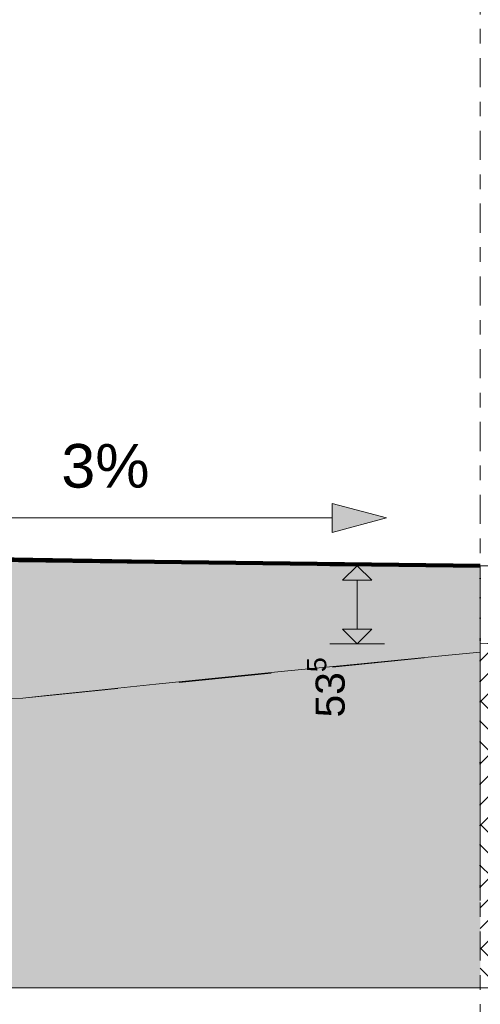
# Model space of a CAD drawing. Header units: metres. Extents: x -52 to 321, y -8 to 26.
# Tile 81 of 256: x -18.67 to -15.5, y -3.21 to 3.55. Entities that reach past the tile are written whole.
import ezdxf

# ---------------------------------------------------------------- set-up
doc = ezdxf.new("R2010")
doc.units = ezdxf.units.M
doc.header["$MEASUREMENT"] = 0
doc.linetypes.add('Achse', pattern=[0.4, 0.2, -0.1, 0, -0.1])
doc.linetypes.add('Strichlinie weit', pattern=[1.058333, 0.635, -0.423333])
for name, color, linetype in [('10 Wand außen', 7, 'Continuous'), ('60 Auffüllung gesamt', 7, 'Continuous'), ('60 Gelände 2D Übersicht', 7, 'Continuous'), ('60 Gelände Hänle', 7, 'Continuous')]:
    doc.layers.add(name, color=color, linetype=linetype)
doc.styles.add('ERSTELLTER_STIL_2', font='arial.ttf')
doc.dimstyles.new('ERSTELLTER_STIL__2', dxfattribs={"dimtxt": 0.2, "dimasz": 0.19, "dimexe": 0.18, "dimexo": 0.1, "dimgap": 0, "dimtad": 1, "dimzin": 0, "dimdsep": 46, "dimtxsty": 'ERSTELLTER_STIL_2', "dimblk": 'ARROWHEAD_10', "dimblk1": 'ARROWHEAD_10', "dimblk2": 'ARROWHEAD_10', "dimcen": 0.09, "dimclrd": 256, "dimclre": 256, "dimclrt": 256, "dimazin": 0, "dimtfac": 1, "dimtdec": 4, "dimtmove": 0, "dimatfit": 3, "dimfxl": 1, "dimtolj": 1, "dimtzin": 0, "dimarcsym": 0})
pattern_1 = [(45, (-33357.27905, 0), (-0.2121320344, 0.2121320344), []), (45, (-33357.34976, 0.0707), (-0.424264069, 0.424264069), []), (45, (-33357.4205, 0.1414), (-0.424264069, 0.424264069), []), (135, (-33357.49118, 0.21213), (0.07071067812, 0.07071067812), [0.3, -0.3])]

# ---------------------------------------------------------------- blocks, each defined once
blk = doc.blocks.new('*D27', base_point=(-33357.279, 0))
at = {"layer": '60 Gelände 2D Übersicht', "linetype": 'Continuous', "lineweight": 18, "true_color": 0xf50000}
for points in [[(-16.3479, -0.2), (-16.4479, -0.3), (-16.2479, -0.3)], [(-16.3479, -0.7361), (-16.2479, -0.6361), (-16.4479, -0.6361)]]:
    blk.add_hatch(color=1, dxfattribs=at).paths.add_polyline_path(points)
at = {"layer": '60 Gelände 2D Übersicht', "color": 1, "linetype": 'Continuous', "lineweight": 18, "true_color": 0xf50000}
for p, q in [((-16.1604, -0.2), (-16.5354, -0.2)), ((-16.3479, -0.2), (-16.4479, -0.3)), ((-16.3479, -0.2), (-16.2479, -0.3)), ((-16.2479, -0.3), (-16.4479, -0.3)), ((-16.3479, -0.6361), (-16.3479, -0.3)), ((-16.4479, -0.6361), (-16.2479, -0.6361)), ((-16.3479, -0.7361), (-16.4479, -0.6361)), ((-16.3479, -0.7361), (-16.2479, -0.6361)), ((-16.1604, -0.7361), (-16.5354, -0.7361))]:
    blk.add_line(p, q, dxfattribs=at)
at = {"layer": '60 Gelände 2D Übersicht', "color": 1, "lineweight": 18, "true_color": 0xf50000, "insert": (-16.3753, -1.2419), "char_height": 0.2, "attachment_point": 7, "rotation": 90, "style": 'ERSTELLTER_STIL_2'}
blk.add_mtext('\\A1;{\\pql;\\fArial|b0|i0|c0|p0;\\W1.000000;53\\fArial|b0|i0|c0|p0;\\W1.000000;\\A1{\\H.66x;\\S5^  ;}}', dxfattribs=at)
blk = doc.blocks.new('ARROWHEAD_10')
at = {"linetype": 'Continuous', "lineweight": 0}
blk.add_hatch(color=0, dxfattribs=at).paths.add_polyline_path([(-0.525, 0.525), (0, 0), (-0.525, -0.525)])
at = {"color": 0, "linetype": 'Continuous', "lineweight": 0}
blk.add_line((0, 0), (-1, 0), dxfattribs=at)

msp = doc.modelspace()

# ---------------------------------------------------------------- hatches: boundary and pattern name
at = {"layer": '60 Auffüllung gesamt', "linetype": 'Continuous', "lineweight": 18, "true_color": 0xffa8a8}
h = msp.add_hatch(dxfattribs=at)
h.set_pattern_fill('Boden__gewachsen_0001', color=21, style=0, pattern_type=2)
h.set_pattern_definition(pattern_1)
h.paths.add_polyline_path([(-48.9814, -1.5114), (-24.135, -1.1438), (-23.6308, -1.151), (-23.087, -1.1586), (-22.4997, -1.1668), (-21.8502, -1.1758), (-18.6463, -1.1089), (-18.4807, -1.0913), (-18.1236, -1.0541), (-17.7313, -1.0138), (-17.2998, -0.9702), (-16.8243, -0.9228), (-16.2997, -0.8712), (-15.7195, -0.815), (-15.5017, -0.7941), (-15.5017, -2.5), (-15.5015, -2.5), (-15.5015, -0.2), (-16.6786, -0.1801), (-18.5762, -0.148), (-19.6107, -0.1307), (-20.5269, -0.1156), (-21.262, -0.1035), (-21.8659, -0.0937), (-22.3716, -0.0856), (-22.5958, -0.082), (-22.9989, -0.0761), (-23.524, -0.0684), (-23.9467, -0.0622), (-24.295, -0.0572), (-24.5874, -0.053), (-24.837, -0.0495), (-25.0528, -0.0465), (-25.2417, -0.0439), (-25.4087, -0.0416), (-25.5576, -0.0395), (-25.6916, -0.0377), (-25.7539, -0.0369), (-30.9796, -0.0848), (-45.2584, -0.0671), (-45.6871, -0.171), (-48.9814, -1.4242)])
h = msp.add_hatch(dxfattribs=at)
h.set_pattern_fill('Boden__gewachsen_0001', color=21, style=0, pattern_type=2)
h.set_pattern_definition(pattern_1)
h.paths.add_polyline_path([(-15.5017, -0.2), (-15.5017, -0.7941), (-15.5017, -2.5), (-15.5015, -2.5), (-15.5015, -0.2)])
at = {"layer": '60 Gelände 2D Übersicht', "linetype": 'Continuous', "lineweight": 0, "true_color": 0x000000}
msp.add_hatch(color=18, dxfattribs=at).paths.add_polyline_path([(-16.1457, 0.1281), (-16.5189, 0.2281), (-16.5189, 0.0281)])
at = {"layer": '60 Gelände Hänle', "linetype": 'Continuous', "lineweight": 18, "true_color": 0x9f9f9f}
h = msp.add_hatch(dxfattribs=at)
h.set_pattern_fill('Boden__gewachsen_0001', color=253, style=0, pattern_type=2)
h.set_pattern_definition(pattern_1)
h.paths.add_polyline_path([(-15.5017, -2.5), (-15.5017, -3.1), (-11.8378, -3.1), (-11.8378, -0.6038), (-12.041, -0.6117), (-12.1347, -0.6149), (-12.955, -0.6455), (-13.475, -0.665), (-14.2608, -0.6925), (-14.5613, -0.7036), (-14.6658, -0.7074), (-15.5015, -0.7361), (-15.5015, -2.5)])
h = msp.add_hatch(dxfattribs=at)
h.set_pattern_fill('Boden__gewachsen_0001', color=253, style=0, pattern_type=2)
h.set_pattern_definition(pattern_1)
h.paths.add_polyline_path([(-51.1091, -1.5765), (-51.1091, -3.1), (-15.5017, -3.1), (-15.5017, -0.7941), (-15.7195, -0.815), (-16.2997, -0.8712), (-16.8243, -0.9228), (-17.2998, -0.9702), (-17.7313, -1.0138), (-18.1236, -1.0541), (-18.4807, -1.0913), (-18.6463, -1.1089), (-21.8502, -1.1758), (-22.4997, -1.1668), (-23.087, -1.1586), (-23.6308, -1.151), (-24.135, -1.1438), (-49.2009, -1.5147), (-50.7991, -1.5387)])

# ---------------------------------------------------------------- linework, layer by layer
at = {"layer": '60 Auffüllung gesamt', "color": 7, "linetype": 'Continuous', "lineweight": 18}
for p, q in [((-15.5017, -0.2), (-15.5017, -0.7361)), ((-15.5015, -0.2), (-15.5015, -2.5)), ((-15.5017, -0.7941), (-15.5017, -2.5)), ((-15.5015, -2.5), (-15.5017, -2.5))]:
    msp.add_line(p, q, dxfattribs=at)
at = {"layer": '60 Auffüllung gesamt', "color": 255, "linetype": 'Continuous', "lineweight": 18}
msp.add_line((-17.8646, -1.0276), (-17.8646, -1.0279), dxfattribs=at)
at = {"layer": '60 Auffüllung gesamt', "color": 7, "linetype": 'Continuous', "lineweight": 18, "flags": 128}
for points in [[(-15.5015, -0.2), (-16.6786, -0.1801), (-18.5762, -0.148), (-19.6107, -0.1307), (-20.5269, -0.1156), (-21.262, -0.1035), (-21.8659, -0.0937), (-22.3716, -0.0856), (-22.5958, -0.082), (-22.9989, -0.0761), (-23.524, -0.0684), (-23.9467, -0.0622), (-24.295, -0.0572), (-24.5874, -0.053), (-24.837, -0.0495), (-25.0528, -0.0465), (-25.2417, -0.0439), (-25.4087, -0.0416), (-25.5576, -0.0395), (-25.6916, -0.0377), (-25.7539, -0.0369), (-30.9796, -0.0848)], [(-11.8378, -0.2672), (-12.0185, -0.2599), (-12.0713, -0.259), (-12.7638, -0.2345), (-12.955, -0.232), (-13.475, -0.2156), (-14.2608, -0.2096), (-14.5613, -0.2025), (-14.6658, -0.2), (-15.5017, -0.2)], [(-11.8378, -0.6038), (-12.041, -0.6117), (-12.1347, -0.6149), (-12.955, -0.6455), (-13.475, -0.665), (-14.2608, -0.6925), (-14.5613, -0.7036), (-14.6658, -0.7074), (-15.5017, -0.7361)]]:
    msp.add_lwpolyline(points, dxfattribs=at)
at = {"layer": '60 Gelände 2D Übersicht', "color": 7, "linetype": 'Achse', "lineweight": 13}
msp.add_line((-15.5017, 13.2874), (-15.5017, -6.3446), dxfattribs=at)
at = {"layer": '60 Gelände 2D Übersicht', "color": 7, "linetype": 'Continuous', "lineweight": 13}
for p, q in [((-16.5189, 0.0281), (-16.5189, 0.2281)), ((-16.1457, 0.1281), (-16.5189, 0.2281)), ((-19.5643, 0.1281), (-16.5189, 0.1281)), ((-16.1457, 0.1281), (-16.5189, 0.0281))]:
    msp.add_line(p, q, dxfattribs=at)
at = {"layer": '60 Gelände 2D Übersicht', "color": 7, "linetype": 'Continuous', "lineweight": 100}
msp.add_line((-15.5017, -0.2), (-28.0172, -0.05), dxfattribs=at)
at = {"layer": '60 Gelände 2D Übersicht', "color": 1, "linetype": 'Strichlinie weit', "lineweight": 18, "true_color": 0xf50000}
for p, q in [((-15.5017, -0.7049), (-15.5017, -0.2)), ((-15.5017, -0.7361), (-11.8378, -0.596)), ((-18.6246, -1.1066), (-15.5017, -0.7941))]:
    msp.add_line(p, q, dxfattribs=at)
at = {"layer": '60 Gelände Hänle', "color": 7, "linetype": 'Continuous', "lineweight": 18}
for p, q in [((-15.5017, -0.7361), (-15.5017, -0.7941)), ((-15.5017, -3.1), (-51.1091, -3.1)), ((-11.8378, -3.1), (-15.5017, -3.1))]:
    msp.add_line(p, q, dxfattribs=at)
at = {"layer": '60 Gelände Hänle', "color": 7, "linetype": 'Continuous', "lineweight": 18, "flags": 128}
msp.add_lwpolyline([(-15.5017, -0.7941), (-15.7195, -0.815), (-16.2997, -0.8712), (-16.8243, -0.9228), (-17.2998, -0.9702), (-17.7313, -1.0138), (-18.1236, -1.0541), (-18.4807, -1.0913), (-18.6463, -1.1089), (-21.8502, -1.1758), (-22.4997, -1.1668), (-23.087, -1.1586), (-23.6308, -1.151), (-24.135, -1.1438), (-48.9814, -1.5114)], dxfattribs=at)

# ---------------------------------------------------------------- texts
at = {"layer": '10 Wand außen', "color": 7, "linetype": 'Continuous', "lineweight": 13, "insert": (-18.3807, 0.6362), "char_height": 0.3, "attachment_point": 1, "style": 'ERSTELLTER_STIL_2'}
msp.add_mtext('\\A1;{\\pql;\\fArial|b0|i0|c0|p0;\\W1.000000;3\\fArial|b0|i0|c0|p0;\\W1.000000;%}', dxfattribs=at)

# ---------------------------------------------------------------- dimensions: what is measured, and where the dimension line sits
at = {"layer": '60 Gelände 2D Übersicht', "color": 1, "linetype": 'Continuous', "lineweight": 18, "true_color": 0xf50000}
dim = msp.add_linear_dim(base=(-16.3479, -0.2), p1=(-15.5017, -0.7361), p2=(-15.5017, -0.2), angle=90, dimstyle='ERSTELLTER_STIL__2', dxfattribs=at)
dim.commit()
dim.dimension.update_dxf_attribs({"geometry": '*D27', "text_midpoint": (-16.4879, -0.8204), "dimtype": 160, "text_rotation": 90})

doc.saveas('drawing.dxf')
